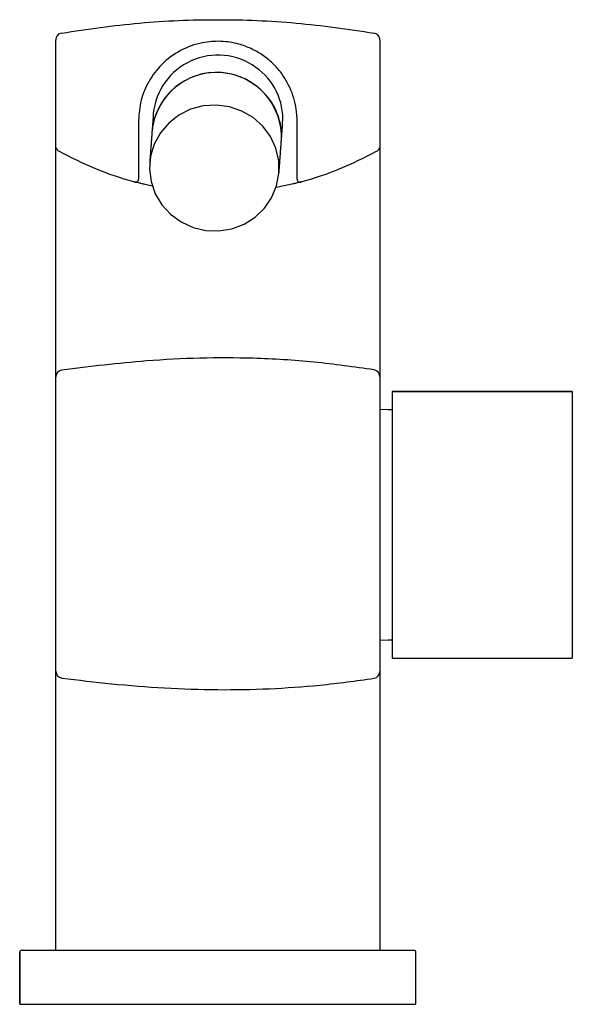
# Model space of a CAD drawing. Header units: millimetres. Extents: x 3868.504 to 3868.58, y 1711.988 to 1712.125.
import ezdxf

# ---------------------------------------------------------------- set-up
doc = ezdxf.new("R2010")
doc.units = ezdxf.units.MM
doc.layers.add('SANINDUSA', color=3, linetype='Continuous')

msp = doc.modelspace()

# ---------------------------------------------------------------- linework, layer by layer
at = {"layer": 'SANINDUSA'}
for p, q in [((3868.521978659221, 1712.101542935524), (3868.520981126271, 1712.101759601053)), ((3868.541159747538, 1712.101759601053), (3868.539156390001, 1712.10134819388)), ((3868.508570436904, 1712.085818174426), (3868.508570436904, 1712.095810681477)), ((3868.553570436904, 1712.095810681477), (3868.553570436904, 1712.085847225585)), ((3868.555270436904, 1712.073061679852), (3868.555270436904, 1712.036061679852)), ((3868.555270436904, 1712.073061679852), (3868.580270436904, 1712.073061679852)), ((3868.580270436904, 1712.073061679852), (3868.580270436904, 1712.036061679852)), ((3868.555270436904, 1712.036061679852), (3868.580270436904, 1712.036061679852)), ((3868.508570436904, 1711.995561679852), (3868.508570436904, 1712.023615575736)), ((3868.553570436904, 1712.023585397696), (3868.553570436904, 1711.995561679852)), ((3868.503870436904, 1711.995561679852), (3868.531070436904, 1711.995561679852)), ((3868.531070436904, 1711.995561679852), (3868.558270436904, 1711.995561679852)), ((3868.503570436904, 1711.988061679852), (3868.503570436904, 1711.995261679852)), ((3868.558570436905, 1711.988061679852), (3868.558570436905, 1711.995261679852)), ((3868.503570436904, 1711.988061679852), (3868.531070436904, 1711.988061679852)), ((3868.531070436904, 1711.988061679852), (3868.558570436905, 1711.988061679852))]:
    msp.add_line(p, q, dxfattribs=at)
at = {"layer": 'SANINDUSA', "flags": 128}
for points in [[(3868.523304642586, 1712.098951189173), (3868.524517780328, 1712.097628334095), (3868.525979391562, 1712.096568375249), (3868.527629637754, 1712.095814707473), (3868.52940095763, 1712.095398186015), (3868.531220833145, 1712.095335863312), (3868.533014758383, 1712.095630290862), (3868.534709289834, 1712.096269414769), (3868.53623505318, 1712.097227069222), (3868.537529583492, 1712.098464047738), (3868.538539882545, 1712.099929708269), (3868.539224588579, 1712.101564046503), (3868.539555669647, 1712.103300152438), (3868.539519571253, 1712.105066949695), (3868.539117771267, 1712.106792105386), (3868.53836671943, 1712.108404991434), (3868.537297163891, 1712.109839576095), (3868.53595289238, 1712.111037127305), (3868.53438893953, 1712.111948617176), (3868.532669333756, 1712.112536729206), (3868.530864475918, 1712.112777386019), (3868.52904825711, 1712.112660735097), (3868.527295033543, 1712.112191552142), (3868.525676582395, 1712.111389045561), (3868.524259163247, 1712.110286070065), (3868.523100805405, 1712.108927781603), (3868.522248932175, 1712.107369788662), (3868.521738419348, 1712.105675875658), (3868.521590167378, 1712.103915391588), (3868.521810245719, 1712.102160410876), (3868.522389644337, 1712.100482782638), (3868.523304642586, 1712.098951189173)], [(3868.555270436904, 1712.070493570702), (3868.554731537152, 1712.070529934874), (3868.553570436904, 1712.070561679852)], [(3868.553570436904, 1712.038561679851), (3868.554731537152, 1712.038593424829), (3868.555270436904, 1712.038629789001)]]:
    msp.add_lwpolyline(points, dxfattribs=at)
at = {"layer": 'SANINDUSA'}
for centre, radius, start, end in [((3868.531078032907, 1712.110706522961), 0.009004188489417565, 54.21350531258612, 174.2998778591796), ((3868.530900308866, 1712.108307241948), 0.009002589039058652, 357.1649218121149, 174.4166250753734), ((3868.530900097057, 1712.108288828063), 0.009004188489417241, 54.21350531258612, 174.2998778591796), ((3868.531423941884, 1712.110875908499), 0.008666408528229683, 356.0549197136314, 55.41387159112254), ((3868.531246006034, 1712.108458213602), 0.00866640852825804, 356.0549197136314, 55.41387159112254), ((3868.509565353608, 1712.075050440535), 0.000994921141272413, 98.53120302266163, 179.8288736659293), ((3868.552575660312, 1712.075084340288), 0.0009947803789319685, 0.1580763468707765, 79.69764843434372), ((3868.509558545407, 1712.034283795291), 0.0009881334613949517, 180.4072289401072, 261.8104898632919), ((3868.552582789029, 1712.034247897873), 0.0009876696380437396, 279.955138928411, 359.6196428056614), ((3868.503870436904, 1711.995261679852), 0.0003000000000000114, 90, 180), ((3868.558270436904, 1711.995261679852), 0.0003000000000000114, 0, 90)]:
    msp.add_arc(centre, radius, start, end, dxfattribs=at)
for points, degree in [([(3868.509400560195, 1712.122764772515), (3868.512992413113, 1712.123294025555), (3868.520176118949, 1712.124352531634), (3868.531070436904, 1712.124752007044), (3868.54196475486, 1712.124352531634), (3868.549148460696, 1712.123294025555), (3868.552740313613, 1712.122764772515)], 3), ([(3868.509400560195, 1712.122764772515), (3868.509287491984, 1712.122733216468), (3868.509061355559, 1712.122670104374), (3868.508791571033, 1712.122435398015), (3868.508606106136, 1712.122129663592), (3868.508582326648, 1712.121896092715), (3868.508570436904, 1712.121779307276)], 3), ([(3868.553570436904, 1712.121779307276), (3868.55355854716, 1712.121896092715), (3868.553534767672, 1712.122129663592), (3868.553349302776, 1712.122435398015), (3868.553079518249, 1712.122670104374), (3868.552853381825, 1712.122733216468), (3868.552740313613, 1712.122764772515)], 3), ([(3868.522118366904, 1712.111600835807), (3868.521940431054, 1712.10918314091)], 1), ([(3868.539891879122, 1712.107861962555), (3868.540069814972, 1712.110279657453)], 1), ([(3868.521940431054, 1712.10918314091), (3868.521611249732, 1712.104710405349)], 1), ([(3868.5395626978, 1712.103389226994), (3868.539891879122, 1712.107861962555)], 1), ([(3868.509083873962, 1712.10632849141), (3868.509009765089, 1712.106377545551), (3868.508861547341, 1712.106475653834), (3868.508699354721, 1712.10669020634), (3868.508590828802, 1712.106936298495), (3868.508577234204, 1712.107113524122), (3868.508570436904, 1712.107202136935)], 3), ([(3868.553570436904, 1712.107202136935), (3868.553563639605, 1712.107113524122), (3868.553550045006, 1712.106936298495), (3868.553441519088, 1712.10669020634), (3868.553279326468, 1712.106475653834), (3868.55313110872, 1712.106377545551), (3868.553056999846, 1712.10632849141)], 3), ([(3868.519568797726, 1712.102107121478), (3868.519598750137, 1712.102101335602), (3868.51965865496, 1712.102089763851), (3868.519750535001, 1712.102098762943), (3868.519837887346, 1712.102126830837), (3868.519916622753, 1712.102174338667), (3868.519982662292, 1712.102238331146), (3868.520032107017, 1712.102315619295), (3868.520064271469, 1712.102402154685), (3868.520068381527, 1712.102463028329), (3868.520070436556, 1712.102493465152)], 3), ([(3868.542070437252, 1712.102493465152), (3868.542072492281, 1712.102463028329), (3868.542076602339, 1712.102402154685), (3868.542108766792, 1712.102315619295), (3868.542158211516, 1712.102238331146), (3868.542224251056, 1712.102174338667), (3868.542302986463, 1712.102126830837), (3868.542390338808, 1712.102098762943), (3868.542482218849, 1712.102089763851), (3868.542542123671, 1712.102101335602), (3868.542572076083, 1712.102107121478)], 3), ([(3868.580270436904, 1712.073061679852), (3868.555270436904, 1712.073061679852)], 1), ([(3868.555270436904, 1712.036061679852), (3868.580270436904, 1712.036061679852)], 1), ([(3868.503570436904, 1711.995261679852), (3868.503570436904, 1711.988061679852)], 1), ([(3868.558570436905, 1711.988061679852), (3868.558570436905, 1711.995261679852)], 1)]:
    msp.add_open_spline(points, degree=degree, dxfattribs=at)
for points, knots in [([(3868.508570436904, 1712.107202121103), (3868.508570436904, 1712.107281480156), (3868.508570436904, 1712.107440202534), (3868.508570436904, 1712.108678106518), (3868.508570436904, 1712.110503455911), (3868.508570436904, 1712.112793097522), (3868.508570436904, 1712.115280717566), (3868.508570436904, 1712.11769565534), (3868.508570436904, 1712.119755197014), (3868.508570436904, 1712.121199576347), (3868.508570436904, 1712.121736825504), (3868.508570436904, 1712.121771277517), (3868.508570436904, 1712.121779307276)], [0, 0, 0, 0, 0.1062605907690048, 0.2125268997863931, 0.3190688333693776, 0.4260934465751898, 0.5339766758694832, 0.6427211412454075, 0.7517609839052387, 0.8602230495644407, 0.9674220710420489, 1, 1, 1, 1]), ([(3868.542070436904, 1712.110618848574), (3868.542064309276, 1712.110890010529), (3868.542035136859, 1712.112180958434), (3868.541502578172, 1712.114553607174), (3868.540182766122, 1712.116944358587), (3868.538689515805, 1712.11862447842), (3868.537274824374, 1712.119761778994), (3868.535703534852, 1712.120648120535), (3868.533817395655, 1712.121343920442), (3868.53150174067, 1712.121712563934), (3868.528631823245, 1712.121480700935), (3868.525796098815, 1712.120449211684), (3868.523295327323, 1712.118605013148), (3868.521449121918, 1712.11619690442), (3868.520281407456, 1712.11346363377), (3868.520140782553, 1712.11156740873), (3868.520070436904, 1712.110618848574)], [0, 0, 0, 0, 0.02344739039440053, 0.1116283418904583, 0.1995440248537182, 0.2538885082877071, 0.3098619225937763, 0.3625857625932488, 0.4166344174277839, 0.4884825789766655, 0.5602769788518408, 0.6558137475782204, 0.754321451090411, 0.8387377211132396, 0.9193307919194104, 1, 1, 1, 1]), ([(3868.553570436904, 1712.121779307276), (3868.553570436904, 1712.121771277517), (3868.553570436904, 1712.121736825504), (3868.553570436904, 1712.121199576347), (3868.553570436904, 1712.119755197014), (3868.553570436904, 1712.11769565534), (3868.553570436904, 1712.115280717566), (3868.553570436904, 1712.112793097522), (3868.553570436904, 1712.110503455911), (3868.553570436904, 1712.108678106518), (3868.553570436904, 1712.107440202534), (3868.553570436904, 1712.107281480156), (3868.553570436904, 1712.107202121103)], [0, 0, 0, 0, 0.03257792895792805, 0.1397769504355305, 0.2482390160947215, 0.3572788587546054, 0.4660233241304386, 0.5739065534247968, 0.6809311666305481, 0.7874731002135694, 0.8937394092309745, 1, 1, 1, 1]), ([(3868.520070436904, 1712.110618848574), (3868.520070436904, 1712.109603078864), (3868.520070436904, 1712.107491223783), (3868.520070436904, 1712.104886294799), (3868.520070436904, 1712.103335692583), (3868.520070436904, 1712.102608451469), (3868.520070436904, 1712.102532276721), (3868.520070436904, 1712.102493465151)], [0, 0, 0, 0, 0.2299833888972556, 0.4781512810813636, 0.7196569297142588, 0.8571632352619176, 1, 1, 1, 1]), ([(3868.542070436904, 1712.102493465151), (3868.542070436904, 1712.102574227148), (3868.542070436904, 1712.102755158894), (3868.542070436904, 1712.104330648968), (3868.542070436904, 1712.106551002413), (3868.542070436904, 1712.108747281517), (3868.542070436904, 1712.109988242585), (3868.542070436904, 1712.110618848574)], [0, 0, 0, 0, 0.2049509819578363, 0.4591533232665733, 0.7206667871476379, 0.8580542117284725, 1, 1, 1, 1]), ([(3868.508570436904, 1712.095810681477), (3868.508570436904, 1712.097077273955), (3868.508570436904, 1712.099518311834), (3868.508570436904, 1712.102751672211), (3868.508570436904, 1712.105234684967), (3868.508570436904, 1712.106894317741), (3868.508570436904, 1712.107099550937), (3868.508570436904, 1712.107202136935)], [0, 0, 0, 0, 0.2234156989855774, 0.4305774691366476, 0.6202762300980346, 0.8101947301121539, 1, 1, 1, 1]), ([(3868.519568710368, 1712.102107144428), (3868.519521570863, 1712.10211960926), (3868.517673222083, 1712.102608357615), (3868.514066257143, 1712.103780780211), (3868.510744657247, 1712.105479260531), (3868.509083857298, 1712.106328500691)], [0, 0, 0, 0, 0.01291649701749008, 0.5064582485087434, 1, 1, 1, 1]), ([(3868.55305701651, 1712.106328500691), (3868.551396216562, 1712.105479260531), (3868.548074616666, 1712.103780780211), (3868.544467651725, 1712.102608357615), (3868.542619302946, 1712.10211960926), (3868.54257216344, 1712.102107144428)], [0, 0, 0, 0, 0.4935417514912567, 0.9870835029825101, 1, 1, 1, 1]), ([(3868.553570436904, 1712.107202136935), (3868.553570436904, 1712.107099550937), (3868.553570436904, 1712.106894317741), (3868.553570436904, 1712.105234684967), (3868.553570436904, 1712.102751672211), (3868.553570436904, 1712.099518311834), (3868.553570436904, 1712.097077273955), (3868.553570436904, 1712.095810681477)], [0, 0, 0, 0, 0.1898052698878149, 0.3797237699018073, 0.569422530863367, 0.7765843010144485, 1, 1, 1, 1]), ([(3868.520981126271, 1712.101759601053), (3868.520818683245, 1712.101797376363), (3868.520494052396, 1712.101872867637), (3868.52006338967, 1712.101979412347), (3868.51974412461, 1712.102061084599), (3868.519588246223, 1712.102102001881), (3868.519573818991, 1712.102105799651), (3868.519568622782, 1712.102107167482)], [0, 0, 0, 0, 0.2232390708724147, 0.4461274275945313, 0.6662888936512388, 0.8798083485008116, 1, 1, 1, 1]), ([(3868.542572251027, 1712.102107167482), (3868.542557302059, 1712.102103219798), (3868.542527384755, 1712.102095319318), (3868.542295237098, 1712.102034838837), (3868.541951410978, 1712.101947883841), (3868.541552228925, 1712.101850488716), (3868.541277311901, 1712.101786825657), (3868.541159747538, 1712.101759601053)], [0, 0, 0, 0, 0.2056893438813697, 0.4116451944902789, 0.6213795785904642, 0.8380883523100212, 1, 1, 1, 1]), ([(3868.508570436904, 1712.07505341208), (3868.508570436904, 1712.075111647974), (3868.508570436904, 1712.075354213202), (3868.508570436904, 1712.076457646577), (3868.508570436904, 1712.078898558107), (3868.508570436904, 1712.082148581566), (3868.508570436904, 1712.084595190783), (3868.508570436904, 1712.085818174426)], [0, 0, 0, 0, 0.07283473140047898, 0.3033725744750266, 0.5339243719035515, 0.7670233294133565, 1, 1, 1, 1]), ([(3868.553570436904, 1712.085847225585), (3868.553570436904, 1712.084618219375), (3868.553570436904, 1712.082159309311), (3868.553570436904, 1712.078897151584), (3868.553570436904, 1712.076463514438), (3868.553570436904, 1712.07537892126), (3868.553570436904, 1712.07514294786), (3868.553570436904, 1712.075087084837)], [0, 0, 0, 0, 0.2344313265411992, 0.4690338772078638, 0.6998083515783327, 0.9289343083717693, 1, 1, 1, 1]), ([(3868.552753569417, 1712.076063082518), (3868.549986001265, 1712.076453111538), (3868.544429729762, 1712.077236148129), (3868.536334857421, 1712.07772570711), (3868.528567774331, 1712.077730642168), (3868.519684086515, 1712.07727348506), (3868.513331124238, 1712.076506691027), (3868.509417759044, 1712.076034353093)], [0, 0, 0, 0, 0.1935144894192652, 0.3885067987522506, 0.5575412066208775, 0.7274495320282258, 0.9999999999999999, 0.9999999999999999, 0.9999999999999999, 0.9999999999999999]), ([(3868.508570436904, 1712.034276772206), (3868.508570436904, 1712.03448340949), (3868.508570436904, 1712.034950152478), (3868.508570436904, 1712.036264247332), (3868.508570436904, 1712.038149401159), (3868.508570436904, 1712.040519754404), (3868.508570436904, 1712.043279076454), (3868.508570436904, 1712.046366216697), (3868.508570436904, 1712.049680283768), (3868.508570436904, 1712.053135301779), (3868.508570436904, 1712.056628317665), (3868.508570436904, 1712.060060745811), (3868.508570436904, 1712.063340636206), (3868.508570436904, 1712.066367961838), (3868.508570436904, 1712.069066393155), (3868.508570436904, 1712.071347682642), (3868.508570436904, 1712.073150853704), (3868.508570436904, 1712.074457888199), (3868.508570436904, 1712.07485490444), (3868.508570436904, 1712.07505341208)], [0, 0, 0, 0, 0.04729762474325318, 0.1068337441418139, 0.1663701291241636, 0.2259493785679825, 0.285527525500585, 0.3451024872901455, 0.4046767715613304, 0.4642148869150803, 0.5237536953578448, 0.5832475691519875, 0.6427424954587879, 0.7022958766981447, 0.761849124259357, 0.8213884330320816, 0.8809265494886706, 0.9404634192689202, 0.9999999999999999, 0.9999999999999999, 0.9999999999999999, 0.9999999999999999]), ([(3868.553570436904, 1712.075087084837), (3868.553570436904, 1712.074936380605), (3868.553570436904, 1712.074600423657), (3868.553570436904, 1712.073468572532), (3868.553570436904, 1712.071771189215), (3868.553570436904, 1712.069565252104), (3868.553570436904, 1712.066944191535), (3868.553570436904, 1712.063963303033), (3868.553570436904, 1712.060722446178), (3868.553570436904, 1712.057304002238), (3868.553570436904, 1712.053810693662), (3868.553570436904, 1712.050339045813), (3868.553570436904, 1712.046983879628), (3868.553570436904, 1712.043846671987), (3868.553570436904, 1712.041008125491), (3868.553570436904, 1712.03855969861), (3868.553570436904, 1712.036567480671), (3868.553570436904, 1712.035054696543), (3868.553570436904, 1712.03451246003), (3868.553570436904, 1712.034241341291)], [0, 0, 0, 0, 0.04839009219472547, 0.107873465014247, 0.1673566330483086, 0.22686447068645, 0.2863711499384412, 0.3458712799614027, 0.4053711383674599, 0.4648132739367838, 0.5242563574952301, 0.5836944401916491, 0.6431333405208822, 0.7026292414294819, 0.762124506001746, 0.8215947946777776, 0.8810640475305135, 0.9405319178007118, 1, 1, 1, 1]), ([(3868.508570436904, 1712.023615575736), (3868.508570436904, 1712.024284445), (3868.508570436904, 1712.025622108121), (3868.508570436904, 1712.028087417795), (3868.508570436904, 1712.030791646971), (3868.508570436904, 1712.033240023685), (3868.508570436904, 1712.033931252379), (3868.508570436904, 1712.034276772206)], [0, 0, 0, 0, 0.1338136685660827, 0.267612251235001, 0.5098371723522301, 0.7549856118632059, 1, 1, 1, 1]), ([(3868.553570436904, 1712.034241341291), (3868.553570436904, 1712.033900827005), (3868.553570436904, 1712.033219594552), (3868.553570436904, 1712.030792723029), (3868.553570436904, 1712.02764999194), (3868.553570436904, 1712.025091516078), (3868.553570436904, 1712.023737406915), (3868.553570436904, 1712.023585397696)], [0, 0, 0, 0, 0.243613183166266, 0.4873722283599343, 0.7281777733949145, 0.9694858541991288, 1, 1, 1, 1]), ([(3868.509417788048, 1712.033305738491), (3868.511711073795, 1712.033027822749), (3868.516441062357, 1712.032454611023), (3868.523676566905, 1712.031903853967), (3868.530982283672, 1712.03163208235), (3868.538186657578, 1712.031782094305), (3868.545433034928, 1712.032272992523), (3868.550257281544, 1712.032933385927), (3868.552753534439, 1712.033275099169)], [0, 0, 0, 0, 0.1599811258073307, 0.3299671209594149, 0.4999226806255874, 0.6626773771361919, 0.8254561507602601, 1, 1, 1, 1])]:
    msp.add_open_spline(points, degree=3, knots=knots, dxfattribs=at)

doc.saveas('drawing.dxf')
